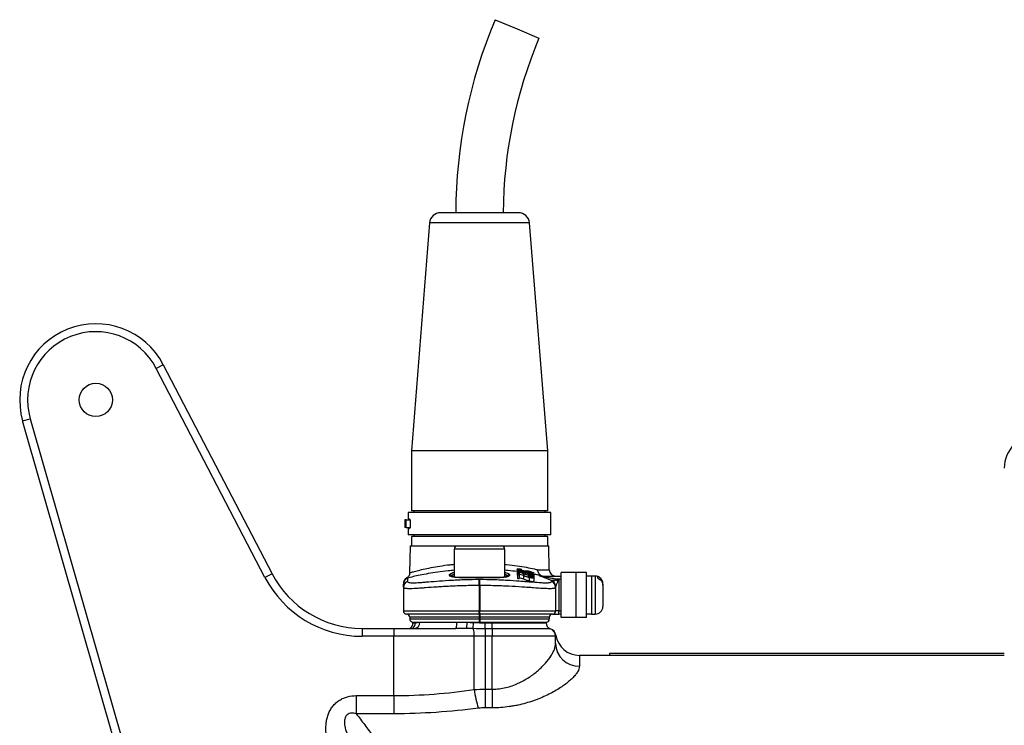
# Model space of a CAD drawing. Extents: x 258 to 844, y 3582 to 4044.
# Tile 2 of 3: x 258 to 569, y 3822 to 4044. Entities that reach past the tile are written whole.
import ezdxf

# ---------------------------------------------------------------- set-up
doc = ezdxf.new("R2010")
doc.units = 0
doc.header["$LTSCALE"] = 5
doc.layers.get('0').update_dxf_attribs({"linetype": 'CONTINUOUS'})

msp = doc.modelspace()

# ---------------------------------------------------------------- linework, layer by layer
at = {"color": 7, "linetype": 'CONTINUOUS'}
for p, q in [((408.03, 4044.33), (414.94, 4041.41)), ((414.94, 4041.41), (421.85, 4038.5)), ((415.37, 3983.52), (390.84, 3983.52)), ((387.35, 3980.3), (381.61, 3908.52)), ((418.86, 3980.3), (387.35, 3980.3)), ((424.61, 3908.52), (418.86, 3980.3)), ((303.39, 3935.6), (301.18, 3934.45)), ((335.46, 3868.59), (301.18, 3934.45)), ((303.39, 3935.6), (337.68, 3869.75)), ((259.03, 3917.91), (261.44, 3918.6)), ((261.44, 3918.6), (303.65, 3771.38)), ((301.25, 3770.69), (259.03, 3917.91)), ((381.61, 3908.52), (381.61, 3889.52)), ((424.61, 3908.52), (381.61, 3908.52)), ((424.61, 3889.52), (424.61, 3908.52)), ((380.61, 3889.02), (380.61, 3887.02)), ((425.61, 3889.02), (380.61, 3889.02)), ((424.61, 3889.52), (381.61, 3889.52)), ((382.36, 3889.52), (382.36, 3889.02)), ((423.86, 3889.02), (423.86, 3889.52)), ((425.61, 3882.02), (425.61, 3889.02)), ((379.56, 3886.77), (379.56, 3884.27)), ((380.01, 3886.77), (379.56, 3886.77)), ((380.01, 3886.77), (381.3, 3886.77)), ((380.01, 3884.27), (380.01, 3886.77)), ((380.61, 3887.02), (381.04, 3887.02)), ((380.79, 3887.02), (380.79, 3886.77)), ((380.83, 3887.02), (380.83, 3886.77)), ((381.04, 3887.02), (381.04, 3886.77)), ((381.3, 3884.27), (381.3, 3886.77)), ((380.01, 3884.27), (379.56, 3884.27)), ((380.01, 3884.27), (381.3, 3884.27)), ((380.61, 3884.02), (380.61, 3882.02)), ((380.61, 3884.02), (381.04, 3884.02)), ((425.61, 3882.02), (380.61, 3882.02)), ((380.79, 3884.27), (380.79, 3884.02)), ((380.83, 3884.27), (380.83, 3884.02)), ((381.04, 3884.27), (381.04, 3884.02)), ((381.61, 3881.52), (381.61, 3878.52)), ((424.61, 3881.52), (381.61, 3881.52)), ((382.36, 3882.02), (382.36, 3881.52)), ((423.86, 3881.52), (423.86, 3882.02)), ((424.61, 3878.52), (424.61, 3881.52)), ((381.22, 3878.52), (381.07, 3870.03)), ((381.22, 3878.52), (396.11, 3878.52)), ((396.11, 3878.52), (403.25, 3878.52)), ((403.25, 3878.52), (410.11, 3878.52)), ((410.11, 3878.52), (424.99, 3878.52)), ((425.12, 3870.99), (424.99, 3878.52)), ((395.11, 3877.52), (395.11, 3868.52)), ((403.27, 3877.52), (395.11, 3877.52)), ((411.11, 3877.52), (403.27, 3877.52)), ((411.11, 3868.52), (411.11, 3877.52)), ((337.68, 3869.75), (335.46, 3868.59)), ((394.22, 3869.02), (395.11, 3869.02)), ((411.99, 3869.02), (411.11, 3869.56)), ((411.11, 3869.02), (411.99, 3869.02)), ((414.98, 3871.23), (414.98, 3870.77)), ((414.98, 3870.77), (414.98, 3869.74)), ((414.98, 3869.74), (415.01, 3869.71)), ((415.11, 3869.96), (415.11, 3870.46)), ((415.11, 3869.96), (415.11, 3869.89)), ((415.11, 3869.33), (415.11, 3869.89)), ((415.11, 3869.33), (415.11, 3868.3)), ((415.62, 3870.21), (415.62, 3869.86)), ((415.62, 3869.86), (415.62, 3869.71)), ((415.62, 3869.62), (415.62, 3869.23)), ((415.62, 3869.23), (415.62, 3868.2)), ((416.39, 3871.11), (416.39, 3871.07)), ((416.39, 3871.07), (416.39, 3870.82)), ((416.95, 3869.75), (416.95, 3869.23)), ((416.95, 3869.14), (416.95, 3868.1)), ((417.6, 3870), (417.6, 3869.6)), ((417.61, 3870.38), (417.61, 3870.06)), ((417.82, 3870.74), (420.11, 3870.13)), ((418.37, 3870.49), (418.37, 3870.24)), ((418.57, 3869.62), (418.57, 3869.69)), ((418.57, 3869.62), (418.57, 3869.3)), ((418.57, 3869.04), (418.57, 3869.11)), ((418.57, 3869.04), (418.57, 3868.68)), ((419.59, 3870.03), (419.59, 3870.22)), ((420.11, 3870.13), (420.11, 3869.9)), ((420.23, 3869.57), (420.23, 3869.02)), ((420.23, 3869.02), (420.23, 3868.42)), ((421.53, 3870.99), (425.12, 3870.99)), ((422.4, 3869.02), (428.81, 3869.02)), ((428.81, 3855.9), (428.81, 3870.15)), ((433.61, 3870.15), (428.81, 3870.15)), ((436.81, 3870.15), (433.61, 3870.15)), ((433.61, 3855.9), (433.61, 3870.15)), ((436.81, 3855.9), (436.81, 3870.15)), ((438.41, 3868.92), (436.81, 3868.92)), ((439.61, 3869.02), (438.41, 3869.02)), ((438.41, 3869.02), (438.41, 3857.02)), ((439.61, 3869.02), (439.61, 3857.02)), ((379.11, 3865.46), (379.11, 3866.49)), ((380.13, 3868.34), (380.14, 3868.34)), ((380.41, 3868.36), (380.41, 3867.33)), ((403.01, 3866.03), (403, 3867.99)), ((403.01, 3866.03), (403.01, 3858.02)), ((403.21, 3866.03), (403.21, 3867.99)), ((403.21, 3866.03), (403.21, 3858.02)), ((418.75, 3868.55), (418.75, 3867.5)), ((420.23, 3868.42), (420.23, 3867.37)), ((425.8, 3867.33), (425.8, 3867.63)), ((427.11, 3865.76), (427.11, 3865.46)), ((427.5, 3867.77), (427.6, 3868.02)), ((428.81, 3868.02), (427.6, 3868.02)), ((428.11, 3867.82), (428.11, 3858.02)), ((440.41, 3868.32), (440.41, 3868.8)), ((442.01, 3866.62), (442.01, 3866.61)), ((442.01, 3866.13), (442.01, 3866.61)), ((442.01, 3866.13), (442.01, 3859.42)), ((379.11, 3865.46), (379.11, 3858.02)), ((427.11, 3865.46), (427.11, 3858.02)), ((379.11, 3858.02), (403.01, 3858.02)), ((403.01, 3857.02), (380.11, 3857.02)), ((403.01, 3858.02), (403.21, 3858.02)), ((403.01, 3857.02), (403.01, 3858.02)), ((403.21, 3857.02), (403.01, 3857.02)), ((403.01, 3857.02), (403.01, 3856.02)), ((403.21, 3858.02), (427.11, 3858.02)), ((403.21, 3857.02), (403.21, 3858.02)), ((426.11, 3857.02), (403.21, 3857.02)), ((403.21, 3857.02), (403.21, 3856.02)), ((426.11, 3857.02), (428.11, 3857.02)), ((428.11, 3858.02), (427.11, 3858.02)), ((428.11, 3857.02), (428.11, 3858.02)), ((428.11, 3858.02), (428.81, 3858.02)), ((428.81, 3857.02), (428.11, 3857.02)), ((436.81, 3857.12), (438.41, 3857.12)), ((438.41, 3857.02), (439.61, 3857.02)), ((381.11, 3856.02), (381.11, 3855.52)), ((403.01, 3856.02), (381.11, 3856.02)), ((381.11, 3855.52), (403.01, 3855.52)), ((382.11, 3854.26), (382.11, 3854.52)), ((382.11, 3854.52), (384.28, 3854.52)), ((382.11, 3854.26), (382.89, 3854.26)), ((384.28, 3854.52), (395.98, 3854.52)), ((395.98, 3854.52), (399.11, 3854.52)), ((399.11, 3854.44), (399.05, 3852.48)), ((399.11, 3854.52), (403.01, 3854.52)), ((399.11, 3854.44), (399.11, 3854.52)), ((401.14, 3852.43), (401.23, 3854.36)), ((403.21, 3856.02), (403.01, 3856.02)), ((403.01, 3856.02), (403.01, 3855.52)), ((403.01, 3855.52), (403.21, 3855.52)), ((403.01, 3855.52), (403.01, 3854.52)), ((403.21, 3854.52), (403.01, 3854.52)), ((403.01, 3854.52), (403.01, 3854.52)), ((425.11, 3856.02), (403.21, 3856.02)), ((403.21, 3856.02), (403.21, 3855.52)), ((403.21, 3855.52), (425.11, 3855.52)), ((403.21, 3855.52), (403.21, 3854.52)), ((403.21, 3854.52), (407.11, 3854.52)), ((404.89, 3852.38), (404.89, 3854.26)), ((404.89, 3854.26), (407.11, 3854.26)), ((407.11, 3854.52), (424.11, 3854.52)), ((407.11, 3854.26), (407.11, 3854.52)), ((407.11, 3852.38), (407.11, 3854.26)), ((407.11, 3854.26), (424.11, 3854.26)), ((424.11, 3854.26), (424.11, 3854.52)), ((425.11, 3856.02), (425.11, 3855.52)), ((433.61, 3855.9), (428.81, 3855.9)), ((436.81, 3855.9), (433.61, 3855.9)), ((366.06, 3852.52), (376.06, 3852.52)), ((366.06, 3852.52), (366.06, 3850.02)), ((376.06, 3852.52), (395.61, 3852.52)), ((376.06, 3852.52), (376.06, 3850.02)), ((404.89, 3852.38), (404.89, 3850.02)), ((407.11, 3852.38), (404.89, 3852.38)), ((407.11, 3852.38), (407.11, 3850.02)), ((425.44, 3852.38), (407.11, 3852.38)), ((427.17, 3850.36), (427.18, 3850.37)), ((376.06, 3850.02), (366.06, 3850.02)), ((376.06, 3831.33), (376.06, 3850.02)), ((401.45, 3850.02), (376.06, 3850.02)), ((401.45, 3833.22), (401.45, 3850.02)), ((404.89, 3850.02), (401.45, 3850.02)), ((404.89, 3850.02), (404.89, 3833.37)), ((407.11, 3850.02), (404.89, 3850.02)), ((407.11, 3833.37), (407.11, 3850.02)), ((427.11, 3850.02), (407.11, 3850.02)), ((427.11, 3847.76), (427.11, 3850.02)), ((444.11, 3844.02), (434.61, 3844.02)), ((434.61, 3844.02), (434.61, 3840.59)), ((568.61, 3844.61), (444.11, 3844.61)), ((444.11, 3844.61), (444.11, 3844.01)), ((568.61, 3844.01), (444.11, 3844.01)), ((404.89, 3833.37), (404.89, 3827.47)), ((404.89, 3833.37), (407.11, 3833.37)), ((407.11, 3833.37), (407.11, 3827.47)), ((364.25, 3831.33), (364.25, 3825.61)), ((364.25, 3831.33), (376.06, 3831.33)), ((376.06, 3831.33), (376.06, 3825.61)), ((376.06, 3825.61), (364.25, 3825.61)), ((407.11, 3827.47), (404.89, 3827.47))]:
    msp.add_line(p, q, dxfattribs=at)
at = {"color": 7, "linetype": 'CONTINUOUS', "flags": 128}
msp.add_lwpolyline([(427.11, 3865.76), (427.08, 3866.06), (427.08, 3866.1)], dxfattribs=at)
at = {"color": 7, "linetype": 'CONTINUOUS'}
msp.add_circle((282.11, 3924.52), 5.25, dxfattribs=at)
for centre, radius, start, end in [((553.11, 3983.02), 157.5, 157.09, 179.8182), ((553.11, 3983.02), 142.5, 157.09, 179.7997), ((390.84, 3980.02), 3.5, 90, 175.4261), ((415.37, 3980.02), 3.5, 4.5739, 90), ((282.11, 3924.52), 24, 27.5, 196), ((282.11, 3924.52), 21.5, 27.5, 196), ((579.11, 3903.02), 10.5, 90, 180), ((396.11, 3877.52), 1, 90, 180), ((410.11, 3877.52), 1, 0, 90), ((366.06, 3884.52), 32, 207.5, 270), ((393.71, 3869.01), 0.509, 1.8114, 96.5604), ((412.5, 3869.01), 0.509, 83.4396, 178.1886), ((422.4, 3869.97), 0.943, 251.9265, 269.9896), ((422.7, 3869.41), 0.31, 257.889, 269.653), ((422.98, 3869.98), 0.961, 251.74, 269.9927), ((427.12, 3871.02), 2, 181, 270), ((439.61, 3866.62), 2.4, 0, 90), ((366.06, 3884.52), 34.5, 207.5, 270), ((381.1, 3866.61), 2, 119.0685, 180.4157), ((381.1, 3866.48), 2, 110.4256, 179.9945), ((381.1, 3865.46), 1.99, 110.2351, 179.9147), ((399.64, 3868.48), 0.0447, 91.7536, 129.2103), ((406.57, 3868.48), 0.0447, 50.7897, 88.2464), ((425.11, 3865.76), 1.99, 9.9078, 69.6839), ((425.12, 3865.46), 1.99, 0.0853, 69.7649), ((425.1, 3865.77), 2.01, 0.265, 68.9979), ((420.37, 3862.59), 8.82, 32.1105, 36.0297), ((380.11, 3858.02), 1, 180, 270), ((380.11, 3856.02), 1, 0, 90), ((426.11, 3856.02), 1, 90, 180), ((426.11, 3858.02), 1, 270, 0), ((439.61, 3859.42), 2.4, 270, 0), ((380.11, 3854.26), 2, 299.3876, 0), ((382.11, 3855.52), 1, 180, 270), ((380.88, 3854.24), 2.01, 301.1153, 0.5988), ((382.4, 3854.4), 1.89, 274.1797, 3.6439), ((392.98, 3854.04), 3.03, 330.0033, 9.1618), ((424.11, 3855.52), 1, 270, 0), ((426.11, 3854.3), 2, 180, 250.6964), ((426.11, 3854.26), 2, 180, 250.5288), ((395.15, 3850.42), 6.31, 356.3791, 18.6069), ((424.61, 3850.02), 2.5, 0, 70.5288), ((424.7, 3850.02), 2.5, 8.0176, 72.7441), ((434.61, 3851.52), 7.5, 188.8792, 270), ((434.44, 3847.93), 7.34, 181.3249, 271.2662), ((432.23, 3836.89), 30.99, 186.7923, 197.9494)]:
    msp.add_arc(centre, radius, start, end, dxfattribs=at)
for points, knots in [([(381.09, 3870.03), (381.12, 3870.04), (381.18, 3870.06), (381.94, 3870.28), (383.32, 3870.66), (385.3, 3871.14), (387.72, 3871.67), (390.59, 3872.17), (393.07, 3872.53), (394.67, 3872.68), (395.11, 3872.72)], [0, 0, 0, 0, 0.1047831, 0.2444174, 0.3884398, 0.5279296, 0.6714528, 0.8075572, 0.9473877, 1, 1, 1, 1]), ([(411.11, 3872.72), (411.29, 3872.71), (412.67, 3872.59), (415, 3872.26), (417.96, 3871.77), (420.1, 3871.32), (421.17, 3871.07), (421.53, 3870.99)], [0, 0, 0, 0, 0.041848, 0.316751, 0.58786, 0.858977, 1, 1, 1, 1]), ([(381.06, 3870.04), (381.05, 3869.85), (381.02, 3869.48), (380.8, 3869.01), (380.52, 3868.67), (380.29, 3868.46), (380.15, 3868.38), (380.12, 3868.36)], [0, 0, 0, 0, 0.279825, 0.540746, 0.761366, 0.944778, 1, 1, 1, 1]), ([(395.11, 3870.82), (394.48, 3870.77), (392.65, 3870.62), (389.87, 3870.26), (386.84, 3869.77), (384.27, 3869.27), (381.87, 3868.73), (380.95, 3868.5), (380.41, 3868.36)], [0, 0, 0, 0, 0.084547, 0.250644, 0.416769, 0.588258, 0.759749, 1, 1, 1, 1]), ([(393.65, 3869.51), (393.57, 3869.43), (393.54, 3869.34), (393.57, 3869.23), (393.59, 3869.19), (393.66, 3869.12), (393.7, 3869.09), (393.86, 3869), (394.02, 3868.94), (394.31, 3868.86), (394.42, 3868.84), (394.65, 3868.79), (394.78, 3868.77), (395.19, 3868.71), (395.49, 3868.67), (396.18, 3868.62), (396.55, 3868.59), (397.34, 3868.55), (397.76, 3868.54), (398.66, 3868.52), (399.12, 3868.51), (399.61, 3868.51)], [0, 0, 0, 0, 0.125, 0.125, 0.1875, 0.1875, 0.25, 0.25, 0.375, 0.375, 0.4375, 0.4375, 0.5, 0.5, 0.625, 0.625, 0.75, 0.75, 0.875, 0.875, 1, 1, 1, 1]), ([(393.65, 3869.51), (393.82, 3869.66), (394.07, 3869.89), (394.85, 3870.12), (395.11, 3870.19)], [0, 0, 0, 0, 0.6709606, 1, 1, 1, 1]), ([(399.64, 3868.52), (399.03, 3868.53), (397.56, 3868.53), (395.73, 3868.59), (394.39, 3868.71), (394.23, 3868.84), (394.16, 3868.9)], [0, 0, 0, 0, 0.198145, 0.477481, 0.753588, 1, 1, 1, 1]), ([(395.11, 3869.54), (395.04, 3869.52), (394.51, 3869.35), (394.35, 3869.18), (394.22, 3869.02)], [0, 0, 0, 0, 0.121489, 1, 1, 1, 1]), ([(412.05, 3868.9), (412.06, 3868.89), (412.1, 3868.84), (411.77, 3868.73), (410.82, 3868.61), (408.93, 3868.54), (407.32, 3868.53), (406.57, 3868.52)], [0, 0, 0, 0, 0.046482, 0.187767, 0.470626, 0.755198, 1, 1, 1, 1]), ([(406.6, 3868.51), (407.09, 3868.51), (407.55, 3868.52), (408.22, 3868.53), (408.44, 3868.54), (408.87, 3868.56), (409.07, 3868.56), (409.67, 3868.59), (410.04, 3868.62), (410.55, 3868.66), (410.71, 3868.68), (411.02, 3868.71), (411.16, 3868.73), (411.57, 3868.79), (411.8, 3868.83), (412.09, 3868.91), (412.18, 3868.94), (412.34, 3869), (412.4, 3869.03), (412.56, 3869.12), (412.63, 3869.19), (412.66, 3869.31), (412.66, 3869.35), (412.63, 3869.43), (412.6, 3869.47), (412.56, 3869.51)], [0, 0, 0, 0, 0.125, 0.125, 0.1875, 0.1875, 0.25, 0.25, 0.375, 0.375, 0.4375, 0.4375, 0.5, 0.5, 0.625, 0.625, 0.6875, 0.6875, 0.75, 0.75, 0.875, 0.875, 0.9375, 0.9375, 1, 1, 1, 1]), ([(414.98, 3870.42), (414.06, 3870.54), (412.84, 3870.7), (411.46, 3870.8), (411.11, 3870.82)], [0, 0, 0, 0, 0.744542, 1, 1, 1, 1]), ([(411.11, 3870.2), (411.27, 3870.16), (412.09, 3869.93), (412.35, 3869.7), (412.56, 3869.51)], [0, 0, 0, 0, 0.201427, 1, 1, 1, 1]), ([(414.98, 3871.23), (414.98, 3871.24), (414.98, 3871.25), (415.02, 3871.26), (415.04, 3871.27), (415.11, 3871.28), (415.15, 3871.28), (415.25, 3871.27), (415.31, 3871.27), (415.51, 3871.25), (415.67, 3871.23), (415.93, 3871.2), (416.02, 3871.18), (416.2, 3871.15), (416.29, 3871.13), (416.39, 3871.11)], [0, 0, 0, 0, 0.125, 0.125, 0.25, 0.25, 0.375, 0.375, 0.5, 0.5, 0.75, 0.75, 0.875, 0.875, 1, 1, 1, 1]), ([(416.74, 3870.69), (416.62, 3870.71), (416.51, 3870.74), (416.28, 3870.79), (416.17, 3870.81), (415.85, 3870.89), (415.65, 3870.94), (415.31, 3871.05), (415.18, 3871.09), (415.06, 3871.15), (415.03, 3871.17), (415, 3871.2), (414.99, 3871.2), (414.98, 3871.22), (414.98, 3871.22), (414.98, 3871.23)], [0, 0, 0, 0, 0.125, 0.125, 0.25, 0.25, 0.5, 0.5, 0.75, 0.75, 0.875, 0.875, 0.9375, 0.9375, 1, 1, 1, 1]), ([(414.98, 3870.77), (414.98, 3870.78), (414.98, 3870.79), (415, 3870.8), (415.02, 3870.81), (415.08, 3870.82), (415.15, 3870.83), (415.32, 3870.82), (415.42, 3870.82), (415.65, 3870.8), (415.78, 3870.78), (416.04, 3870.74), (416.18, 3870.72), (416.46, 3870.67), (416.6, 3870.65), (417.03, 3870.56), (417.32, 3870.5), (417.6, 3870.44)], [0, 0, 0, 0, 0.0625, 0.0625, 0.125, 0.125, 0.25, 0.25, 0.375, 0.375, 0.5, 0.5, 0.625, 0.625, 0.75, 0.75, 1, 1, 1, 1]), ([(417.6, 3870), (417.46, 3870.04), (417.31, 3870.07), (417.02, 3870.13), (416.87, 3870.17), (416.59, 3870.24), (416.45, 3870.27), (416.16, 3870.34), (416.03, 3870.37), (415.77, 3870.44), (415.64, 3870.48), (415.42, 3870.55), (415.32, 3870.58), (415.15, 3870.64), (415.09, 3870.67), (415.02, 3870.71), (415, 3870.73), (414.98, 3870.75), (414.98, 3870.76), (414.98, 3870.77)], [0, 0, 0, 0, 0.125, 0.125, 0.25, 0.25, 0.375, 0.375, 0.5, 0.5, 0.625, 0.625, 0.75, 0.75, 0.875, 0.875, 0.9375, 0.9375, 1, 1, 1, 1]), ([(415.62, 3869.86), (415.53, 3869.88), (415.45, 3869.9), (415.28, 3869.93), (415.19, 3869.94), (415.11, 3869.96)], [0, 0, 0, 0, 0.5, 0.5, 1, 1, 1, 1]), ([(416.39, 3871.07), (416.32, 3871.08), (416.26, 3871.09), (416.14, 3871.11), (416.08, 3871.12), (415.97, 3871.14), (415.91, 3871.14), (415.82, 3871.16), (415.77, 3871.16), (415.65, 3871.17), (415.59, 3871.17), (415.53, 3871.16), (415.52, 3871.15), (415.49, 3871.14), (415.49, 3871.14), (415.49, 3871.13)], [0, 0, 0, 0, 0.125, 0.125, 0.25, 0.25, 0.375, 0.375, 0.5, 0.5, 0.75, 0.75, 0.875, 0.875, 1, 1, 1, 1]), ([(415.49, 3871.13), (415.49, 3871.12), (415.5, 3871.11), (415.53, 3871.09), (415.55, 3871.07), (415.65, 3871.03), (415.74, 3871), (415.92, 3870.94), (415.98, 3870.92), (416.12, 3870.88), (416.19, 3870.86), (416.35, 3870.83), (416.43, 3870.81), (416.59, 3870.77), (416.67, 3870.75), (416.76, 3870.73)], [0, 0, 0, 0, 0.125, 0.125, 0.25, 0.25, 0.5, 0.5, 0.625, 0.625, 0.75, 0.75, 0.875, 0.875, 1, 1, 1, 1]), ([(417.61, 3870.38), (417.38, 3870.43), (417.16, 3870.48), (416.82, 3870.55), (416.71, 3870.57), (416.49, 3870.61), (416.38, 3870.63), (416.17, 3870.66), (416.07, 3870.68), (415.88, 3870.7), (415.79, 3870.7), (415.65, 3870.71), (415.59, 3870.71), (415.53, 3870.7), (415.52, 3870.69), (415.5, 3870.68), (415.49, 3870.68), (415.49, 3870.67)], [0, 0, 0, 0, 0.25, 0.25, 0.375, 0.375, 0.5, 0.5, 0.625, 0.625, 0.75, 0.75, 0.875, 0.875, 0.9375, 0.9375, 1, 1, 1, 1]), ([(415.49, 3870.67), (415.49, 3870.66), (415.5, 3870.65), (415.52, 3870.63), (415.53, 3870.62), (415.6, 3870.59), (415.66, 3870.56), (415.82, 3870.51), (415.91, 3870.48), (416.12, 3870.42), (416.23, 3870.39), (416.35, 3870.36)], [0, 0, 0, 0, 0.125, 0.125, 0.25, 0.25, 0.5, 0.5, 0.75, 0.75, 1, 1, 1, 1]), ([(416.35, 3870.36), (416.45, 3870.33), (416.55, 3870.31), (416.76, 3870.26), (416.86, 3870.23), (417.07, 3870.18), (417.18, 3870.16), (417.39, 3870.11), (417.5, 3870.09), (417.61, 3870.06)], [0, 0, 0, 0, 0.25, 0.25, 0.5, 0.5, 0.75, 0.75, 1, 1, 1, 1]), ([(418.37, 3870.49), (418.37, 3870.48), (418.37, 3870.47), (418.33, 3870.46), (418.3, 3870.45), (418.18, 3870.45), (418.05, 3870.46), (417.82, 3870.49), (417.73, 3870.5), (417.55, 3870.53), (417.46, 3870.54), (417.26, 3870.58), (417.16, 3870.6), (416.95, 3870.64), (416.84, 3870.66), (416.74, 3870.69)], [0, 0, 0, 0, 0.125, 0.125, 0.25, 0.25, 0.5, 0.5, 0.625, 0.625, 0.75, 0.75, 0.875, 0.875, 1, 1, 1, 1]), ([(416.76, 3870.73), (416.83, 3870.72), (416.91, 3870.7), (417.06, 3870.67), (417.13, 3870.66), (417.27, 3870.63), (417.34, 3870.62), (417.46, 3870.61), (417.52, 3870.6), (417.67, 3870.58), (417.75, 3870.58), (417.82, 3870.59), (417.84, 3870.6), (417.86, 3870.61), (417.86, 3870.62), (417.86, 3870.62)], [0, 0, 0, 0, 0.125, 0.125, 0.25, 0.25, 0.375, 0.375, 0.5, 0.5, 0.75, 0.75, 0.875, 0.875, 1, 1, 1, 1]), ([(418.75, 3869.18), (418.66, 3869.2), (418.57, 3869.23), (418.4, 3869.27), (418.31, 3869.3), (418.15, 3869.34), (418.07, 3869.37), (417.91, 3869.42), (417.84, 3869.44), (417.62, 3869.51), (417.48, 3869.56), (417.21, 3869.66), (417.08, 3869.7), (416.95, 3869.75)], [0, 0, 0, 0, 0.125, 0.125, 0.25, 0.25, 0.375, 0.375, 0.5, 0.5, 0.75, 0.75, 1, 1, 1, 1]), ([(418.75, 3868.55), (418.66, 3868.57), (418.57, 3868.59), (418.4, 3868.64), (418.31, 3868.66), (418.15, 3868.71), (418.06, 3868.74), (417.91, 3868.79), (417.84, 3868.82), (417.62, 3868.89), (417.48, 3868.94), (417.21, 3869.04), (417.08, 3869.09), (416.95, 3869.14)], [0, 0, 0, 0, 0.125, 0.125, 0.25, 0.25, 0.375, 0.375, 0.5, 0.5, 0.75, 0.75, 1, 1, 1, 1]), ([(417.17, 3869.76), (417.4, 3869.68), (417.62, 3869.6), (417.99, 3869.47), (418.12, 3869.42), (418.33, 3869.36), (418.4, 3869.34), (418.55, 3869.3), (418.63, 3869.28), (418.71, 3869.26)], [0, 0, 0, 0, 0.5, 0.5, 0.75, 0.75, 0.875, 0.875, 1, 1, 1, 1]), ([(417.17, 3869.15), (417.4, 3869.07), (417.62, 3868.98), (417.99, 3868.85), (418.12, 3868.8), (418.33, 3868.74), (418.4, 3868.72), (418.55, 3868.68), (418.63, 3868.66), (418.71, 3868.64)], [0, 0, 0, 0, 0.5, 0.5, 0.75, 0.75, 0.875, 0.875, 1, 1, 1, 1]), ([(417.6, 3870.44), (417.75, 3870.4), (417.9, 3870.37), (418.19, 3870.3), (418.33, 3870.26), (418.62, 3870.19), (418.76, 3870.15), (419.04, 3870.07), (419.18, 3870.03), (419.44, 3869.95), (419.56, 3869.91), (419.79, 3869.83), (419.89, 3869.79), (420.06, 3869.71), (420.12, 3869.68), (420.19, 3869.63), (420.21, 3869.62), (420.23, 3869.59), (420.23, 3869.58), (420.23, 3869.57)], [0, 0, 0, 0, 0.125, 0.125, 0.25, 0.25, 0.375, 0.375, 0.5, 0.5, 0.625, 0.625, 0.75, 0.75, 0.875, 0.875, 0.9375, 0.9375, 1, 1, 1, 1]), ([(420.23, 3869.57), (420.23, 3869.57), (420.23, 3869.56), (420.21, 3869.54), (420.19, 3869.54), (420.13, 3869.53), (420.06, 3869.53), (419.93, 3869.54), (419.89, 3869.54), (419.79, 3869.55), (419.73, 3869.56), (419.56, 3869.59), (419.43, 3869.61), (419.17, 3869.66), (419.04, 3869.69), (418.76, 3869.74), (418.61, 3869.78), (418.33, 3869.84), (418.18, 3869.87), (417.89, 3869.94), (417.75, 3869.97), (417.6, 3870)], [0, 0, 0, 0, 0.0625, 0.0625, 0.125, 0.125, 0.25, 0.25, 0.3125, 0.3125, 0.375, 0.375, 0.5, 0.5, 0.625, 0.625, 0.75, 0.75, 0.875, 0.875, 1, 1, 1, 1]), ([(419.72, 3869.71), (419.72, 3869.72), (419.71, 3869.73), (419.7, 3869.75), (419.68, 3869.76), (419.62, 3869.79), (419.56, 3869.82), (419.36, 3869.91), (419.16, 3869.97), (418.74, 3870.1), (418.52, 3870.16), (418.06, 3870.27), (417.84, 3870.33), (417.61, 3870.38)], [0, 0, 0, 0, 0.0625, 0.0625, 0.125, 0.125, 0.25, 0.25, 0.5, 0.5, 0.75, 0.75, 1, 1, 1, 1]), ([(417.61, 3870.06), (417.72, 3870.04), (417.83, 3870.01), (418.05, 3869.96), (418.17, 3869.94), (418.39, 3869.89), (418.5, 3869.86), (418.72, 3869.82), (418.83, 3869.79), (419.04, 3869.75), (419.14, 3869.74), (419.33, 3869.7), (419.42, 3869.69), (419.56, 3869.68), (419.62, 3869.68), (419.68, 3869.68), (419.69, 3869.69), (419.71, 3869.7), (419.72, 3869.7), (419.72, 3869.71)], [0, 0, 0, 0, 0.125, 0.125, 0.25, 0.25, 0.375, 0.375, 0.5, 0.5, 0.625, 0.625, 0.75, 0.75, 0.875, 0.875, 0.9375, 0.9375, 1, 1, 1, 1]), ([(418.28, 3870.58), (418.3, 3870.56), (418.33, 3870.55), (418.36, 3870.53), (418.36, 3870.52), (418.37, 3870.51), (418.37, 3870.5), (418.37, 3870.49)], [0, 0, 0, 0, 0.5, 0.5, 0.75, 0.75, 1, 1, 1, 1]), ([(418.57, 3869.69), (418.68, 3869.66), (418.78, 3869.63), (418.99, 3869.57), (419.1, 3869.54), (419.3, 3869.48), (419.4, 3869.45), (419.58, 3869.39), (419.66, 3869.36), (419.82, 3869.29), (419.89, 3869.26), (420.01, 3869.21), (420.07, 3869.18), (420.15, 3869.13), (420.18, 3869.1), (420.21, 3869.07), (420.22, 3869.06), (420.23, 3869.04), (420.23, 3869.03), (420.23, 3869.02)], [0, 0, 0, 0, 0.125, 0.125, 0.25, 0.25, 0.375, 0.375, 0.5, 0.5, 0.625, 0.625, 0.75, 0.75, 0.875, 0.875, 0.9375, 0.9375, 1, 1, 1, 1]), ([(419.72, 3869.16), (419.72, 3869.18), (419.71, 3869.19), (419.69, 3869.22), (419.67, 3869.23), (419.58, 3869.29), (419.5, 3869.33), (419.28, 3869.41), (419.15, 3869.46), (418.94, 3869.52), (418.87, 3869.54), (418.72, 3869.58), (418.64, 3869.6), (418.57, 3869.62)], [0, 0, 0, 0, 0.125, 0.125, 0.25, 0.25, 0.5, 0.5, 0.75, 0.75, 0.875, 0.875, 1, 1, 1, 1]), ([(418.57, 3869.11), (418.68, 3869.09), (418.78, 3869.06), (418.99, 3869), (419.1, 3868.97), (419.3, 3868.91), (419.4, 3868.87), (419.58, 3868.81), (419.66, 3868.78), (419.82, 3868.71), (419.89, 3868.68), (420.01, 3868.62), (420.07, 3868.59), (420.15, 3868.53), (420.18, 3868.51), (420.21, 3868.47), (420.22, 3868.46), (420.23, 3868.44), (420.23, 3868.43), (420.23, 3868.42)], [0, 0, 0, 0, 0.125, 0.125, 0.25, 0.25, 0.375, 0.375, 0.5, 0.5, 0.625, 0.625, 0.75, 0.75, 0.875, 0.875, 0.9375, 0.9375, 1, 1, 1, 1]), ([(419.72, 3868.56), (419.72, 3868.57), (419.71, 3868.59), (419.69, 3868.62), (419.67, 3868.64), (419.58, 3868.69), (419.5, 3868.74), (419.28, 3868.83), (419.15, 3868.87), (418.94, 3868.94), (418.87, 3868.96), (418.72, 3869), (418.64, 3869.02), (418.57, 3869.04)], [0, 0, 0, 0, 0.125, 0.125, 0.25, 0.25, 0.5, 0.5, 0.75, 0.75, 0.875, 0.875, 1, 1, 1, 1]), ([(418.71, 3869.26), (418.77, 3869.24), (418.84, 3869.23), (418.97, 3869.2), (419.04, 3869.18), (419.23, 3869.15), (419.34, 3869.13), (419.53, 3869.12), (419.6, 3869.12), (419.67, 3869.13), (419.69, 3869.13), (419.72, 3869.15), (419.72, 3869.15), (419.72, 3869.16)], [0, 0, 0, 0, 0.125, 0.125, 0.25, 0.25, 0.5, 0.5, 0.75, 0.75, 0.875, 0.875, 1, 1, 1, 1]), ([(420.23, 3869.02), (420.23, 3869.01), (420.23, 3869), (420.19, 3868.98), (420.17, 3868.97), (420.1, 3868.96), (420.05, 3868.96), (419.95, 3868.96), (419.88, 3868.97), (419.67, 3868.99), (419.5, 3869.02), (419.23, 3869.07), (419.14, 3869.09), (418.94, 3869.13), (418.84, 3869.16), (418.75, 3869.18)], [0, 0, 0, 0, 0.125, 0.125, 0.25, 0.25, 0.375, 0.375, 0.5, 0.5, 0.75, 0.75, 0.875, 0.875, 1, 1, 1, 1]), ([(422.64, 3869.11), (422.25, 3869.2), (421.57, 3869.34), (420.7, 3869.5), (420.33, 3869.57)], [0, 0, 0, 0, 0.5662125, 1, 1, 1, 1]), ([(422.64, 3869.11), (422.47, 3869.17), (422.31, 3869.26), (422.03, 3869.5), (421.91, 3869.65), (421.72, 3869.98), (421.64, 3870.17), (421.55, 3870.57), (421.52, 3870.78), (421.53, 3870.99)], [0, 0, 0, 0, 0.25, 0.25, 0.5, 0.5, 0.75, 0.75, 1, 1, 1, 1]), ([(422.7, 3869.1), (422.53, 3869.16), (422.37, 3869.26), (422.09, 3869.5), (421.96, 3869.64), (421.75, 3869.98), (421.67, 3870.17), (421.56, 3870.56), (421.53, 3870.78), (421.53, 3870.99)], [0, 0, 0, 0, 0.25, 0.25, 0.5, 0.5, 0.75, 0.75, 1, 1, 1, 1]), ([(425.82, 3867.65), (425.46, 3867.79), (425.09, 3867.93), (424.37, 3868.2), (424.01, 3868.33), (423.48, 3868.52), (423.31, 3868.58), (422.97, 3868.71), (422.8, 3868.77), (422.57, 3868.86), (422.49, 3868.88), (422.35, 3868.94), (422.28, 3868.96), (422.17, 3869.01), (422.13, 3869.03), (422.08, 3869.06), (422.09, 3869.07), (422.11, 3869.07)], [0, 0, 0, 0, 0.25, 0.25, 0.5, 0.5, 0.625, 0.625, 0.75, 0.75, 0.8125, 0.8125, 0.875, 0.875, 0.9375, 0.9375, 1, 1, 1, 1]), ([(422.4, 3869.02), (422.39, 3869.02), (422.38, 3869.02), (422.38, 3869.02), (422.39, 3869.01), (422.44, 3869), (422.49, 3868.99), (422.63, 3868.96), (422.73, 3868.94), (423.06, 3868.88), (423.28, 3868.84), (423.95, 3868.72), (424.4, 3868.63), (425.31, 3868.47), (425.77, 3868.38), (426.68, 3868.2), (427.14, 3868.11), (427.6, 3868.02)], [0, 0, 0, 0, 0.015625, 0.015625, 0.03125, 0.03125, 0.0625, 0.0625, 0.125, 0.125, 0.25, 0.25, 0.5, 0.5, 0.75, 0.75, 1, 1, 1, 1]), ([(422.67, 3869.07), (422.69, 3869.07), (422.7, 3869.07), (422.7, 3869.08), (422.7, 3869.08), (422.69, 3869.09), (422.67, 3869.1), (422.64, 3869.11)], [0, 0, 0, 0, 0.5, 0.5, 0.75, 0.75, 1, 1, 1, 1]), ([(422.7, 3869.1), (422.79, 3869.07), (422.86, 3869.05), (422.94, 3869.03), (422.96, 3869.02), (422.98, 3869.02)], [0, 0, 0, 0, 0.5, 0.5, 1, 1, 1, 1]), ([(403.01, 3866.03), (401.43, 3866.03), (399.87, 3866), (397.55, 3865.94), (396.79, 3865.92), (395.29, 3865.86), (394.55, 3865.82), (393.12, 3865.75), (392.41, 3865.71), (391.04, 3865.63), (390.37, 3865.59), (388.4, 3865.46), (387.2, 3865.37), (385.55, 3865.25), (385.02, 3865.21), (384.28, 3865.16), (384.03, 3865.14), (383.57, 3865.11), (383.34, 3865.1), (382.26, 3865.04), (381.52, 3865.01), (380.77, 3865.02), (380.63, 3865.02), (380.37, 3865.03), (380.24, 3865.04), (379.9, 3865.07), (379.71, 3865.09), (379.26, 3865.2), (379.11, 3865.31), (379.11, 3865.46)], [0, 0, 0, 0, 0.125, 0.125, 0.1875, 0.1875, 0.25, 0.25, 0.3125, 0.3125, 0.375, 0.375, 0.5, 0.5, 0.5625, 0.5625, 0.59375, 0.59375, 0.625, 0.625, 0.75, 0.75, 0.78125, 0.78125, 0.8125, 0.8125, 0.875, 0.875, 1, 1, 1, 1]), ([(380.14, 3868.34), (380.14, 3868.34), (380.15, 3868.34), (380.31, 3868.35), (380.41, 3868.36)], [0, 0, 0, 0, 0.37161, 1, 1, 1, 1]), ([(380.41, 3867.33), (380.41, 3867.17), (380.56, 3867.06), (380.99, 3866.96), (381.18, 3866.93), (381.51, 3866.9), (381.62, 3866.9), (381.88, 3866.89), (382.02, 3866.89), (382.74, 3866.89), (383.44, 3866.93), (384.69, 3867.01), (385.14, 3867.04), (386.08, 3867.12), (386.58, 3867.16), (388.15, 3867.29), (389.29, 3867.38), (391.76, 3867.57), (393.06, 3867.66), (395.09, 3867.77), (395.77, 3867.81), (397.18, 3867.87), (397.9, 3867.89), (400.06, 3867.96), (401.52, 3867.98), (403, 3867.99)], [0, 0, 0, 0, 0.125, 0.125, 0.1875, 0.1875, 0.21875, 0.21875, 0.25, 0.25, 0.375, 0.375, 0.4375, 0.4375, 0.5, 0.5, 0.625, 0.625, 0.75, 0.75, 0.8125, 0.8125, 0.875, 0.875, 1, 1, 1, 1]), ([(406.6, 3868.51), (405.46, 3868.51), (404.3, 3868.51), (402.52, 3868.51), (401.93, 3868.51), (400.76, 3868.51), (400.18, 3868.51), (399.61, 3868.51)], [0, 0, 0, 0, 0.5, 0.5, 0.75, 0.75, 1, 1, 1, 1]), ([(399.64, 3868.52), (400.77, 3868.52), (401.93, 3868.52), (404.28, 3868.52), (405.44, 3868.52), (406.57, 3868.52)], [0, 0, 0, 0, 0.5, 0.5, 1, 1, 1, 1]), ([(403.21, 3867.99), (404.69, 3867.98), (406.14, 3867.96), (408.29, 3867.89), (409, 3867.87), (410.4, 3867.81), (411.1, 3867.77), (413.14, 3867.66), (414.43, 3867.57), (416.27, 3867.43), (416.87, 3867.39), (418.02, 3867.29), (418.57, 3867.25), (420.14, 3867.12), (421.08, 3867.04), (422.13, 3866.97), (422.33, 3866.96), (422.72, 3866.93), (422.9, 3866.92), (423.44, 3866.9), (423.76, 3866.89), (424.33, 3866.89), (424.58, 3866.9), (424.91, 3866.92), (425.01, 3866.93), (425.2, 3866.96), (425.28, 3866.97), (425.65, 3867.06), (425.8, 3867.17), (425.8, 3867.33)], [0, 0, 0, 0, 0.125, 0.125, 0.1875, 0.1875, 0.25, 0.25, 0.375, 0.375, 0.4375, 0.4375, 0.5, 0.5, 0.625, 0.625, 0.65625, 0.65625, 0.6875, 0.6875, 0.75, 0.75, 0.8125, 0.8125, 0.84375, 0.84375, 0.875, 0.875, 1, 1, 1, 1]), ([(427.11, 3865.46), (427.11, 3865.31), (426.95, 3865.2), (426.57, 3865.11), (426.48, 3865.09), (426.29, 3865.07), (426.18, 3865.05), (425.84, 3865.03), (425.58, 3865.02), (424.98, 3865.01), (424.65, 3865.02), (424.09, 3865.04), (423.9, 3865.05), (423.5, 3865.07), (423.28, 3865.08), (422.19, 3865.14), (421.2, 3865.21), (419.55, 3865.33), (418.97, 3865.37), (418.06, 3865.44), (417.75, 3865.46), (417.12, 3865.5), (416.8, 3865.52), (415.17, 3865.63), (413.8, 3865.72), (411.63, 3865.82), (410.89, 3865.86), (409.39, 3865.92), (408.63, 3865.94), (406.34, 3866), (404.78, 3866.03), (403.21, 3866.03)], [0, 0, 0, 0, 0.125, 0.125, 0.15625, 0.15625, 0.1875, 0.1875, 0.25, 0.25, 0.3125, 0.3125, 0.34375, 0.34375, 0.375, 0.375, 0.5, 0.5, 0.5625, 0.5625, 0.59375, 0.59375, 0.625, 0.625, 0.75, 0.75, 0.8125, 0.8125, 0.875, 0.875, 1, 1, 1, 1]), ([(415.11, 3868.3), (415.19, 3868.28), (415.28, 3868.26), (415.45, 3868.23), (415.53, 3868.21), (415.62, 3868.2)], [0, 0, 0, 0, 0.5, 0.5, 1, 1, 1, 1]), ([(416.95, 3868.1), (417.08, 3868.05), (417.21, 3868), (417.48, 3867.9), (417.62, 3867.85), (417.83, 3867.77), (417.91, 3867.75), (418.06, 3867.7), (418.14, 3867.67), (418.31, 3867.62), (418.4, 3867.6), (418.57, 3867.55), (418.66, 3867.53), (418.75, 3867.5)], [0, 0, 0, 0, 0.25, 0.25, 0.5, 0.5, 0.625, 0.625, 0.75, 0.75, 0.875, 0.875, 1, 1, 1, 1]), ([(418.71, 3868.64), (418.77, 3868.62), (418.84, 3868.6), (418.98, 3868.58), (419.04, 3868.56), (419.23, 3868.53), (419.34, 3868.52), (419.53, 3868.5), (419.6, 3868.5), (419.68, 3868.52), (419.69, 3868.52), (419.72, 3868.54), (419.72, 3868.55), (419.72, 3868.56)], [0, 0, 0, 0, 0.125, 0.125, 0.25, 0.25, 0.5, 0.5, 0.75, 0.75, 0.875, 0.875, 1, 1, 1, 1]), ([(420.23, 3868.42), (420.23, 3868.4), (420.23, 3868.39), (420.19, 3868.37), (420.17, 3868.36), (420.1, 3868.34), (420.06, 3868.34), (419.95, 3868.34), (419.88, 3868.34), (419.67, 3868.37), (419.5, 3868.39), (419.23, 3868.44), (419.14, 3868.46), (418.94, 3868.5), (418.84, 3868.53), (418.75, 3868.55)], [0, 0, 0, 0, 0.125, 0.125, 0.25, 0.25, 0.375, 0.375, 0.5, 0.5, 0.75, 0.75, 0.875, 0.875, 1, 1, 1, 1]), ([(418.75, 3867.5), (418.84, 3867.48), (418.94, 3867.46), (419.13, 3867.41), (419.23, 3867.39), (419.41, 3867.36), (419.49, 3867.34), (419.66, 3867.32), (419.74, 3867.31), (419.88, 3867.3), (419.94, 3867.29), (420.05, 3867.29), (420.1, 3867.29), (420.17, 3867.3), (420.19, 3867.31), (420.23, 3867.34), (420.23, 3867.35), (420.23, 3867.37)], [0, 0, 0, 0, 0.125, 0.125, 0.25, 0.25, 0.375, 0.375, 0.5, 0.5, 0.625, 0.625, 0.75, 0.75, 0.875, 0.875, 1, 1, 1, 1]), ([(425.82, 3867.65), (425.83, 3867.65), (425.86, 3867.66), (425.95, 3867.68), (426.02, 3867.68), (426.15, 3867.7), (426.23, 3867.7), (426.38, 3867.72), (426.45, 3867.72), (426.69, 3867.74), (426.85, 3867.75), (427.17, 3867.76), (427.33, 3867.77), (427.5, 3867.77)], [0, 0, 0, 0, 0.125, 0.125, 0.25, 0.25, 0.375, 0.375, 0.5, 0.5, 0.75, 0.75, 1, 1, 1, 1]), ([(427.84, 3867.27), (427.76, 3867.13), (427.7, 3866.98), (427.56, 3866.69), (427.49, 3866.55), (427.36, 3866.27), (427.3, 3866.14), (427.21, 3865.97), (427.18, 3865.91), (427.14, 3865.83), (427.12, 3865.79), (427.11, 3865.78)], [0, 0, 0, 0, 0.25, 0.25, 0.5, 0.5, 0.75, 0.75, 0.875, 0.875, 1, 1, 1, 1]), ([(442.01, 3866.61), (442.01, 3866.85), (441.97, 3867.08), (441.86, 3867.42), (441.81, 3867.53), (441.7, 3867.75), (441.64, 3867.85), (441.43, 3868.14), (441.25, 3868.32), (440.86, 3868.6), (440.64, 3868.72), (440.41, 3868.8)], [0, 0, 0, 0, 0.25, 0.25, 0.375, 0.375, 0.5, 0.5, 0.75, 0.75, 1, 1, 1, 1]), ([(440.41, 3868.32), (440.64, 3868.24), (440.86, 3868.12), (441.16, 3867.9), (441.25, 3867.82), (441.42, 3867.65), (441.5, 3867.56), (441.64, 3867.37), (441.7, 3867.26), (441.81, 3867.05), (441.86, 3866.94), (441.93, 3866.71), (441.96, 3866.6), (442, 3866.36), (442.01, 3866.24), (442.01, 3866.13)], [0, 0, 0, 0, 0.25, 0.25, 0.375, 0.375, 0.5, 0.5, 0.625, 0.625, 0.75, 0.75, 0.875, 0.875, 1, 1, 1, 1]), ([(382.89, 3854.26), (382.98, 3854.26), (383.07, 3854.28), (383.28, 3854.32), (383.39, 3854.36), (383.73, 3854.45), (383.99, 3854.52), (384.28, 3854.52)], [0, 0, 0, 0, 0.25, 0.25, 0.5, 0.5, 1, 1, 1, 1]), ([(427.18, 3850.37), (427.18, 3850.37), (427.18, 3850.38), (427.15, 3850.22), (427.11, 3850.05)], [0, 0, 0, 0, 0.008917, 1, 1, 1, 1]), ([(407.11, 3833.37), (408.58, 3833.37), (410.02, 3833.55), (412.82, 3834.2), (414.12, 3834.66), (415.65, 3835.36), (415.95, 3835.5), (416.54, 3835.8), (416.84, 3835.96), (417.69, 3836.43), (418.24, 3836.77), (419.79, 3837.79), (420.73, 3838.52), (422.02, 3839.64), (422.43, 3840.03), (423.2, 3840.79), (423.56, 3841.17), (424.57, 3842.31), (425.14, 3843.06), (425.86, 3844.16), (426.07, 3844.53), (426.44, 3845.23), (426.59, 3845.58), (426.97, 3846.57), (427.11, 3847.19), (427.11, 3847.76)], [0, 0, 0, 0, 0.125, 0.125, 0.25, 0.25, 0.28125, 0.28125, 0.3125, 0.3125, 0.375, 0.375, 0.5, 0.5, 0.5625, 0.5625, 0.625, 0.625, 0.75, 0.75, 0.8125, 0.8125, 0.875, 0.875, 1, 1, 1, 1]), ([(434.61, 3840.59), (434.61, 3840.05), (434.41, 3839.46), (433.84, 3838.51), (433.61, 3838.18), (433.06, 3837.5), (432.74, 3837.15), (431.67, 3836.09), (430.81, 3835.37), (429.31, 3834.29), (428.78, 3833.93), (427.64, 3833.21), (427.04, 3832.85), (425.17, 3831.82), (423.83, 3831.16), (422, 3830.41), (421.63, 3830.26), (420.87, 3829.97), (420.48, 3829.83), (419.3, 3829.42), (418.5, 3829.17), (416.86, 3828.71), (416.02, 3828.5), (414.74, 3828.23), (414.3, 3828.15), (413.43, 3827.99), (412.98, 3827.92), (410.75, 3827.6), (408.94, 3827.47), (407.11, 3827.47)], [0, 0, 0, 0, 0.125, 0.125, 0.1875, 0.1875, 0.25, 0.25, 0.375, 0.375, 0.4375, 0.4375, 0.5, 0.5, 0.625, 0.625, 0.65625, 0.65625, 0.6875, 0.6875, 0.75, 0.75, 0.8125, 0.8125, 0.84375, 0.84375, 0.875, 0.875, 1, 1, 1, 1]), ([(376.06, 3831.33), (380.35, 3831.33), (384.61, 3831.5), (393.07, 3832.14), (397.27, 3832.62), (401.45, 3833.22)], [0, 0, 0, 0, 0.5, 0.5, 1, 1, 1, 1]), ([(355.89, 3814.65), (355.57, 3815.53), (355.31, 3816.42), (354.9, 3818.23), (354.76, 3819.14), (354.63, 3821.02), (354.65, 3821.94), (354.84, 3823.32), (354.92, 3823.78), (355.15, 3824.69), (355.3, 3825.14), (355.64, 3826.01), (355.84, 3826.43), (356.19, 3827.04), (356.32, 3827.24), (356.58, 3827.62), (356.72, 3827.81), (357.16, 3828.35), (357.47, 3828.69), (357.99, 3829.16), (358.18, 3829.31), (358.55, 3829.6), (358.74, 3829.73), (359.33, 3830.11), (359.74, 3830.33), (360.38, 3830.61), (360.59, 3830.69), (361.03, 3830.85), (361.26, 3830.92), (362.39, 3831.22), (363.31, 3831.33), (364.25, 3831.33)], [0, 0, 0, 0, 0.125, 0.125, 0.25, 0.25, 0.375, 0.375, 0.4375, 0.4375, 0.5, 0.5, 0.5625, 0.5625, 0.59375, 0.59375, 0.625, 0.625, 0.6875, 0.6875, 0.71875, 0.71875, 0.75, 0.75, 0.8125, 0.8125, 0.84375, 0.84375, 0.875, 0.875, 1, 1, 1, 1]), ([(364.25, 3825.61), (364.01, 3825.68), (363.77, 3825.73), (363.28, 3825.79), (363.04, 3825.81), (362.53, 3825.78), (362.28, 3825.73), (361.79, 3825.56), (361.56, 3825.43), (361.26, 3825.18), (361.17, 3825.09), (361.01, 3824.89), (360.94, 3824.78), (360.75, 3824.44), (360.66, 3824.19), (360.55, 3823.71), (360.52, 3823.46), (360.49, 3822.97), (360.5, 3822.72), (360.56, 3821.98), (360.66, 3821.51), (360.9, 3820.57), (361.06, 3820.11), (361.57, 3818.75), (361.99, 3817.88), (362.45, 3817.03)], [0, 0, 0, 0, 0.0625, 0.0625, 0.125, 0.125, 0.1875, 0.1875, 0.25, 0.25, 0.28125, 0.28125, 0.3125, 0.3125, 0.375, 0.375, 0.4375, 0.4375, 0.5, 0.5, 0.625, 0.625, 0.75, 0.75, 1, 1, 1, 1]), ([(364.25, 3825.61), (365.12, 3824.47), (366.02, 3823.3), (367.82, 3820.87), (368.74, 3819.63), (369.67, 3818.34)], [0, 0, 0, 0, 0.5, 0.5, 1, 1, 1, 1]), ([(402.74, 3827.34), (398.34, 3826.78), (393.92, 3826.35), (385.02, 3825.76), (380.55, 3825.61), (376.06, 3825.61)], [0, 0, 0, 0, 0.5, 0.5, 1, 1, 1, 1])]:
    msp.add_open_spline(points, degree=3, knots=knots, dxfattribs=at)
for points in [[(394.12, 3868.92), (394.12, 3868.95), (394.16, 3868.99), (394.22, 3869.02)], [(415.11, 3870.46), (415.8, 3870.24), (416.49, 3870.01), (417.17, 3869.76)], [(415.11, 3869.89), (415.8, 3869.66), (416.49, 3869.41), (417.17, 3869.15)], [(415.62, 3869.23), (415.53, 3869.25), (415.36, 3869.28), (415.19, 3869.31), (415.11, 3869.33)], [(416.95, 3869.75), (416.51, 3869.91), (416.06, 3870.06), (415.62, 3870.21)], [(416.95, 3869.14), (416.51, 3869.31), (416.06, 3869.47), (415.62, 3869.62)], [(419.59, 3870.22), (419.16, 3870.35), (418.72, 3870.47), (418.28, 3870.58)], [(420.11, 3869.9), (420.02, 3869.92), (419.85, 3869.97), (419.68, 3870.01), (419.59, 3870.03)], [(422.11, 3869.07), (422.32, 3869.07), (422.5, 3869.07), (422.67, 3869.07)], [(403, 3867.99), (403.07, 3867.99), (403.14, 3867.99), (403.21, 3867.99)], [(403.21, 3866.03), (403.14, 3866.03), (403.07, 3866.03), (403.01, 3866.03)], [(415.62, 3868.59), (416.06, 3868.43), (416.51, 3868.27), (416.95, 3868.1)], [(425.8, 3867.63), (425.8, 3867.64), (425.81, 3867.64), (425.82, 3867.65)], [(427.11, 3865.78), (427.11, 3865.78), (427.11, 3865.77), (427.11, 3865.76)], [(427.5, 3867.77), (427.7, 3867.79), (427.9, 3867.8), (428.11, 3867.82)], [(427.6, 3868.02), (427.77, 3867.95), (427.94, 3867.89), (428.11, 3867.82)], [(427.84, 3867.27), (427.93, 3867.45), (428.02, 3867.64), (428.11, 3867.82)], [(395.98, 3854.52), (397.01, 3854.52), (398.05, 3854.48), (399.11, 3854.44)], [(399.11, 3854.44), (399.81, 3854.42), (400.52, 3854.4), (401.23, 3854.36)], [(401.23, 3854.36), (402.45, 3854.31), (403.67, 3854.26), (404.89, 3854.26)], [(399.05, 3852.48), (397.9, 3852.5), (396.76, 3852.52), (395.61, 3852.52)], [(401.14, 3852.43), (400.44, 3852.45), (399.74, 3852.47), (399.05, 3852.48)], [(404.89, 3852.38), (403.64, 3852.38), (402.39, 3852.4), (401.14, 3852.43)], [(401.45, 3833.22), (402.59, 3833.32), (403.74, 3833.37), (404.89, 3833.37)], [(404.89, 3827.47), (404.17, 3827.47), (403.45, 3827.43), (402.74, 3827.34)]]:
    msp.add_open_spline(points, degree=3, dxfattribs=at)

doc.saveas('drawing.dxf')
